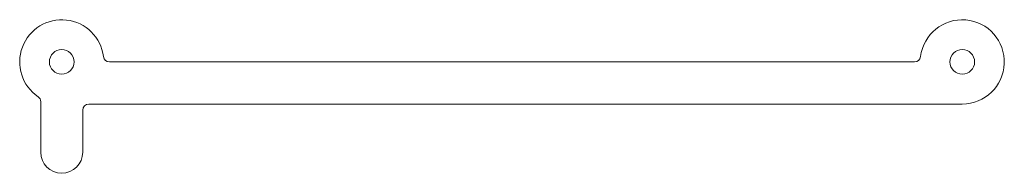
# Model space of a CAD drawing. Header units: millimetres. Extents: x -82 to 82, y -12 to 14.
import ezdxf

# ---------------------------------------------------------------- set-up
doc = ezdxf.new("R2010")
doc.units = ezdxf.units.MM

msp = doc.modelspace()

# ---------------------------------------------------------------- linework, layer by layer
at = {"color": 7, "linetype": 'Continuous', "lineweight": 15}
for p, q in [((67.06, 7), (-67.06, 7)), ((-78.5, 0.39), (-78.5, -8)), ((-70.5, 0), (75, 0)), ((-71.5, -8), (-71.5, -1))]:
    msp.add_line(p, q, dxfattribs=at)
for centre in [(-75, 7), (75, 7)]:
    msp.add_circle(centre, 2.05, dxfattribs=at)
for centre, radius, start, end in [((-75, 7), 7, 7.1808, 235.7711), ((75, 7), 7, 270, 172.8192), ((-67.06, 8), 1, 187.1808, 270), ((67.06, 8), 1, 270, 352.8192), ((-79.5, 0.39), 1, 0, 55.7711), ((-70.5, -1), 1, 90, 180), ((-75, -8), 3.5, 180, 0)]:
    msp.add_arc(centre, radius, start, end, dxfattribs=at)

doc.saveas('drawing.dxf')
